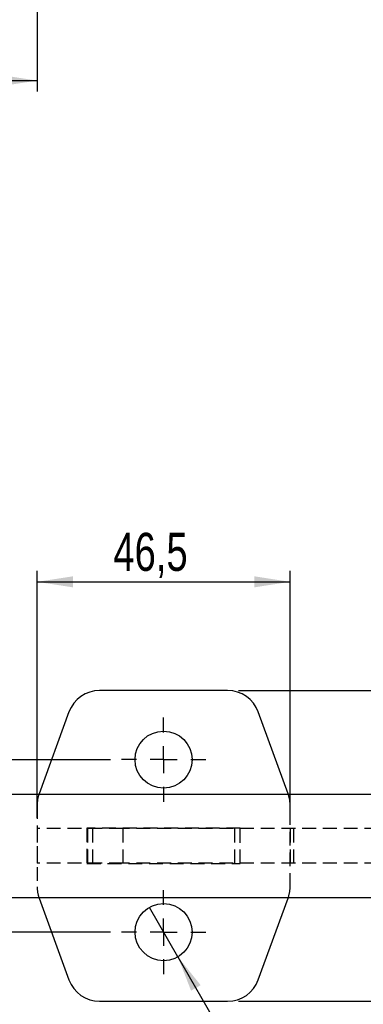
# Model space of a CAD drawing. Extents: x 67 to 774, y 19 to 566.
# Tile 9 of 44: x 201 to 264, y 261 to 442. Entities that reach past the tile are written whole.
import ezdxf

# ---------------------------------------------------------------- set-up
doc = ezdxf.new("R2010")
doc.units = 0
doc.header["$LTSCALE"] = 2
doc.linetypes.add('HIDDEN', pattern=[1.905, 1.27, -0.635])
doc.layers.get('0').update_dxf_attribs({"linetype": 'CONTINUOUS'})
doc.layers.add('FORMATO', color=179, linetype='CONTINUOUS')
doc.styles.add('SLDTEXTSTYLE0', font='TXT', dxfattribs={"width": 0.75})
doc.dimstyles.new('SLDDIMSTYLE2', dxfattribs={"dimtxt": 7, "dimasz": 6.604, "dimexe": 0, "dimexo": 0.0625, "dimgap": 1.75, "dimtad": 1, "dimdec": 3, "dimrnd": 1e-09, "dimzin": 12, "dimtxsty": 'SLDTEXTSTYLE0', "dimsah": 1, "dimcen": 0.09, "dimazin": 3, "dimtfac": 1, "dimtdec": 3, "dimtofl": 0, "dimtmove": 0, "dimatfit": 3, "dimtolj": 1, "dimtzin": 12})
doc.dimstyles.new('SLDDIMSTYLE6', dxfattribs={"dimtxt": 7, "dimasz": 6.604, "dimexe": 0, "dimexo": 0.0625, "dimgap": 1.75, "dimtad": 1, "dimdec": 3, "dimrnd": 1e-09, "dimzin": 12, "dimtxsty": 'SLDTEXTSTYLE0', "dimsah": 1, "dimcen": 0.09, "dimazin": 3, "dimtfac": 1, "dimtdec": 3, "dimtmove": 0, "dimatfit": 3, "dimtolj": 1, "dimtzin": 12})
doc.dimstyles.new('SLDDIMSTYLE7', dxfattribs={"dimtxt": 7, "dimasz": 6.604, "dimexe": 0, "dimexo": 0.0625, "dimgap": 1.75, "dimtad": 1, "dimdec": 3, "dimrnd": 1e-09, "dimzin": 12, "dimtxsty": 'SLDTEXTSTYLE0', "dimblk1": 'NONE', "dimsah": 1, "dimcen": 0, "dimazin": 3, "dimtfac": 1, "dimtdec": 3, "dimtmove": 0, "dimatfit": 3, "dimtolj": 1, "dimtzin": 12})

# ---------------------------------------------------------------- blocks, each defined once
blk = doc.blocks.new('_D_4')
at = {"layer": 'FORMATO'}
for p, q in [((111.91, 512.95), (111.91, 429.04)), ((204.11, 457.35), (204.11, 429.04)), ((111.91, 431.04), (204.11, 431.04))]:
    blk.add_line(p, q, dxfattribs=at)
for points in [[(111.91, 431.04), (118.52, 430.02), (118.52, 432.05)], [(204.11, 431.04), (197.51, 432.05), (197.51, 430.02)]]:
    blk.add_solid(points, dxfattribs=at)
at = {"layer": 'FORMATO', "insert": (151.56, 440.06), "char_height": 7, "attachment_point": 1, "style": 'SLDTEXTSTYLE0'}
blk.add_mtext('92,2', dxfattribs=at)
blk = doc.blocks.new('_D_7')
at = {"layer": 'FORMATO'}
for p, q in [((241.13, 318.79), (347.56, 318.79)), ((345.56, 318.79), (345.56, 261.59)), ((241.13, 261.59), (347.56, 261.59))]:
    blk.add_line(p, q, dxfattribs=at)
for points in [[(345.56, 318.79), (344.54, 312.19), (346.58, 312.19)], [(345.56, 261.59), (346.58, 268.19), (344.54, 268.19)]]:
    blk.add_solid(points, dxfattribs=at)
at = {"layer": 'FORMATO', "insert": (336.54, 284.14), "char_height": 7, "attachment_point": 1, "rotation": 90, "style": 'SLDTEXTSTYLE0'}
blk.add_mtext('57,2', dxfattribs=at)
blk = doc.blocks.new('_D_8')
at = {"layer": 'FORMATO'}
for p, q in [((204.11, 295.36), (204.11, 340.79)), ((250.61, 295.36), (250.61, 340.79)), ((204.11, 338.79), (250.61, 338.79))]:
    blk.add_line(p, q, dxfattribs=at)
for points in [[(204.11, 338.79), (210.72, 337.77), (210.72, 339.81)], [(250.61, 338.79), (244.01, 339.81), (244.01, 337.77)]]:
    blk.add_solid(points, dxfattribs=at)
at = {"layer": 'FORMATO', "insert": (218.12, 347.81), "char_height": 7, "attachment_point": 1, "style": 'SLDTEXTSTYLE0'}
blk.add_mtext('46,5', dxfattribs=at)
blk = doc.blocks.new('_D_9')
at = {"layer": 'FORMATO'}
for q in [(224.74, 278.86), (254.74, 226.9)]:
    blk.add_line((229.99, 269.77), q, dxfattribs=at)
blk.add_solid([(229.99, 269.77), (232.41, 263.54), (234.17, 264.56)], dxfattribs=at)
at = {"layer": 'FORMATO', "char_height": 7, "attachment_point": 1, "rotation": 300, "style": 'SLDTEXTSTYLE0'}
for s, insert in [('%%c', (248.18, 256.2)), ('10,5', (253.55, 247.11))]:
    blk.add_mtext(s, dxfattribs=dict(at, insert=insert))
blk = doc.blocks.new('_NONE')
blk = doc.blocks.new('_D_10')
at = {"layer": 'FORMATO'}
for p, q in [((160.13, 306.06), (160.13, 332.68)), ((217.61, 306.06), (158.13, 306.06)), ((160.13, 274.31), (160.13, 306.06)), ((217.61, 274.31), (158.13, 274.31)), ((160.13, 274.31), (160.13, 261.61))]:
    blk.add_line(p, q, dxfattribs=at)
for points in [[(160.13, 306.06), (161.15, 312.67), (159.12, 312.67)], [(160.13, 274.31), (159.12, 267.71), (161.15, 267.71)]]:
    blk.add_solid(points, dxfattribs=at)
at = {"layer": 'FORMATO', "insert": (151.11, 309.4), "char_height": 7, "attachment_point": 1, "rotation": 90, "style": 'SLDTEXTSTYLE0'}
blk.add_mtext('31,75', dxfattribs=at)
blk = doc.blocks.new('SW_CENTERMARKSYMBOL_8')
at = {"layer": 'FORMATO', "color": 0}
for p, q in [((0, 5), (0, 7.75)), ((0, 0), (0, 2.5)), ((-5, 0), (-7.75, 0)), ((0, 0), (-2.5, 0)), ((0, 0), (0, -2.5)), ((0, 0), (2.5, 0)), ((5, 0), (7.75, 0)), ((0, -5), (0, -7.75))]:
    blk.add_line(p, q, dxfattribs=at)
blk = doc.blocks.new('SW_CENTERMARKSYMBOL_9')
at = {"layer": 'FORMATO', "color": 0}
for p, q in [((0, 5), (0, 7.75)), ((0, 0), (0, 2.5)), ((-5, 0), (-7.75, 0)), ((0, 0), (-2.5, 0)), ((0, 0), (0, -2.5)), ((0, 0), (2.5, 0)), ((5, 0), (7.75, 0)), ((0, -5), (0, -7.75))]:
    blk.add_line(p, q, dxfattribs=at)

msp = doc.modelspace()

# ---------------------------------------------------------------- linework, layer by layer
at = {"color": 7, "linetype": 'CONTINUOUS'}
for p, q in [((239.132216, 318.789104), (215.593515, 318.789104)), ((209.955363, 314.841226), (204.474708, 299.783264)), ((250.251023, 299.783264), (244.770369, 314.841226)), ((111.912867, 299.714105), (315.387866, 299.714105)), ((111.912867, 280.664104), (315.387866, 280.664104)), ((204.474708, 280.594945), (209.955363, 265.536983)), ((244.770369, 265.536983), (250.251023, 280.594945)), ((215.593515, 261.589105), (239.132216, 261.589105))]:
    msp.add_line(p, q, dxfattribs=at)
at = {"color": 7, "linetype": 'HIDDEN'}
for p, q in [((204.112863, 297.731143), (204.112863, 282.647066)), ((250.612868, 282.647066), (250.612868, 297.731143)), ((204.112863, 293.364104), (204.112863, 287.014105)), ((219.862869, 293.364104), (204.112863, 293.364104)), ((241.462862, 293.439105), (213.262869, 293.439105)), ((213.262869, 293.439105), (213.262869, 286.939104)), ((213.362863, 293.364104), (213.362863, 287.014105)), ((214.362865, 287.014105), (214.362865, 293.364104)), ((219.862869, 293.364104), (219.862869, 287.014105)), ((266.821211, 293.364104), (219.862869, 293.364104)), ((240.362866, 293.364104), (240.362866, 287.014105)), ((241.362868, 293.364104), (241.362868, 287.014105)), ((241.462862, 286.939104), (241.462862, 293.439105)), ((250.612868, 293.364104), (250.612868, 287.014105)), ((251.227608, 293.364104), (251.227608, 287.014105)), ((219.862869, 287.014105), (204.112863, 287.014105)), ((213.262869, 286.939104), (241.462862, 286.939104)), ((266.821211, 287.014105), (219.862869, 287.014105))]:
    msp.add_line(p, q, dxfattribs=at)
at = {"color": 7, "linetype": 'CONTINUOUS'}
for centre in [(227.362866, 306.064104), (227.362866, 274.314104)]:
    msp.add_circle(centre, 5.25, dxfattribs=at)
for centre, start, end in [((215.593516, 312.789104), 90, 160), ((239.132216, 312.789104), 20, 90), ((215.593516, 267.589104), 200, 270), ((239.132216, 267.589104), 270, 340)]:
    msp.add_arc(centre, 6, start, end, dxfattribs=at)
at = {"color": 7, "linetype": 'HIDDEN'}
for centre, start, end in [((210.112866, 297.731143), 160, 180), ((244.612866, 297.731143), 0, 20), ((210.112866, 282.647066), 180, 200), ((244.612866, 282.647066), 340, 0)]:
    msp.add_arc(centre, 6, start, end, dxfattribs=at)

# ---------------------------------------------------------------- block references
at = {"layer": 'FORMATO'}
for name, p in [('SW_CENTERMARKSYMBOL_8', (227.362866, 306.064104)), ('SW_CENTERMARKSYMBOL_9', (227.362866, 274.314104))]:
    msp.add_blockref(name, p, dxfattribs=at)

# ---------------------------------------------------------------- dimensions: what is measured, and where the dimension line sits
for base, p1, p2, dimstyle, picture, middle in [((204.112866, 431.037792), (111.912866, 514.951983), (204.112866, 459.351983), 'SLDDIMSTYLE2', '_D_4', (160.612257, 431.037792)), ((250.612866, 338.789104), (204.112866, 293.364104), (250.612866, 293.364104), 'SLDDIMSTYLE6', '_D_8', (227.175884, 338.789104))]:
    dim = msp.add_linear_dim(base=base, p1=p1, p2=p2, dimstyle=dimstyle, dxfattribs=at)
    dim.commit()
    dim.dimension.update_dxf_attribs({"geometry": picture, "text_midpoint": middle, "dimtype": 160})
for base, p1, p2, dimstyle, picture, middle in [((160.133912, 306.064104), (219.612866, 274.314104), (219.612866, 306.064104), 'SLDDIMSTYLE6', '_D_10', (160.133912, 321.040416)), ((345.560351, 261.589104), (239.132216, 318.789104), (239.132216, 261.589104), 'SLDDIMSTYLE2', '_D_7', (345.560351, 293.189363))]:
    dim = msp.add_linear_dim(base=base, p1=p1, p2=p2, angle=90, dimstyle=dimstyle, dxfattribs=at)
    dim.commit()
    dim.dimension.update_dxf_attribs({"geometry": picture, "text_midpoint": middle, "dimtype": 160})
dim = msp.add_diameter_dim_2p(p1=(224.737866, 278.860738), p2=(229.987866, 269.767471), dimstyle='SLDDIMSTYLE7', dxfattribs=at)
dim.commit()
dim.dimension.update_dxf_attribs({"geometry": '_D_9', "text_midpoint": (247.764297, 238.977843), "dimtype": 163})

doc.saveas('drawing.dxf')
